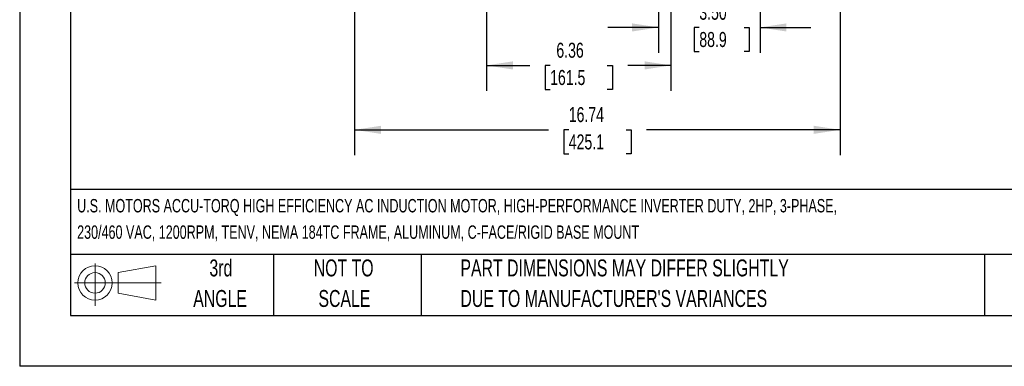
# Model space of a CAD drawing. Header units: inches. Extents: x 0 to 77, y 0 to 59.5.
# Tile 1 of 21: x 0 to 33.9, y 0 to 11.9. Entities that reach past the tile are written whole.
import ezdxf

# ---------------------------------------------------------------- set-up
doc = ezdxf.new("R2010")
doc.units = ezdxf.units.IN
doc.header["$LTSCALE"] = 7
doc.header["$MEASUREMENT"] = 0
doc.linetypes.add('CENTERX2', pattern=[0.8, 0.5, -0.1, 0.1, -0.1])
doc.layers.add('DIMENSIONS', color=140, linetype='Continuous', lineweight=25)
doc.layers.add('TEXT', color=140, linetype='Continuous', lineweight=25)
doc.layers.add('SLD-DEFPOINTS', color=7, linetype='Continuous')
doc.styles.add('SLDTEXTSTYLE0', font='TXT', dxfattribs={"width": 0.7})
doc.dimstyles.new('SLDDIMSTYLE11', dxfattribs={"dimtxt": 0.518519, "dimasz": 0.91, "dimexe": 0, "dimexo": 0.0625, "dimgap": 0.12963, "dimtad": 0, "dimtih": 1, "dimtoh": 1, "dimrnd": 1e-09, "dimzin": 4, "dimdsep": 46, "dimtxsty": 'SLDTEXTSTYLE0', "dimsah": 1, "dimcen": 0.09, "dimadec": 0, "dimazin": 1, "dimtfac": 1, "dimtmove": 0, "dimatfit": 0, "dimfxl": 0, "dimfrac": 2, "dimtolj": 1, "dimtzin": 12, "dimarcsym": 0})
doc.dimstyles.new('SLDDIMSTYLE2', dxfattribs={"dimtxt": 0.518519, "dimasz": 0.91, "dimexe": 0, "dimexo": 0.0625, "dimgap": 0.12963, "dimtad": 0, "dimtih": 1, "dimtoh": 1, "dimrnd": 1e-09, "dimzin": 12, "dimdsep": 46, "dimtxsty": 'SLDTEXTSTYLE0', "dimsah": 1, "dimcen": 0.09, "dimadec": 0, "dimazin": 3, "dimtfac": 1, "dimtofl": 0, "dimtmove": 0, "dimatfit": 3, "dimfxl": 0, "dimfrac": 2, "dimtolj": 1, "dimtzin": 12, "dimarcsym": 0})

# ---------------------------------------------------------------- blocks, each defined once
blk = doc.blocks.new('Block11')
at = {"color": 7, "linetype": 'Continuous', "lineweight": 18}
for p, q in [((0.713, 1.464), (0.713, 0)), ((1.51, 1.148), (2.804, 1.387)), ((2.804, 1.387), (2.804, 0.202)), ((1.51, 0.44), (1.51, 1.148)), ((0, 0.794), (2.997, 0.794)), ((1.51, 0.44), (2.804, 0.202))]:
    blk.add_line(p, q, dxfattribs=at)
for radius in [0.593, 0.354]:
    blk.add_circle((0.713, 0.794), radius, dxfattribs=at)
blk = doc.blocks.new('Block12')
at = {"layer": 'SLD-DEFPOINTS'}
blk.add_blockref('Block11', (0, 0), dxfattribs=at)
blk = doc.blocks.new('SW_NOTE_0')
at = {"layer": 'TEXT', "color": 0, "linetype": 'CENTERX2', "lineweight": 18, "char_height": 0.462, "attachment_point": 1, "style": 'SLDTEXTSTYLE0'}
for s, insert in [('U.S. MOTORS ACCU-TORQ HIGH EFFICIENCY AC INDUCTION MOTOR, HIGH-PERFORMANCE INVERTER DUTY, 2HP, 3-PHASE,', (0, 0.596)), ('230/460 VAC, 1200RPM, TENV, NEMA 184TC FRAME, ALUMINUM, C-FACE/RIGID BASE MOUNT', (0, -0.314))]:
    blk.add_mtext(s, dxfattribs=dict(at, insert=insert))
blk = doc.blocks.new('SW_NOTE_0_3')
at = {"layer": 'TEXT', "color": 0, "linetype": 'CENTERX2', "lineweight": 18, "char_height": 0.58333, "attachment_point": 1, "style": 'SLDTEXTSTYLE0'}
for s, insert in [('PART DIMENSIONS MAY DIFFER SLIGHTLY', (0, 0.752)), ("DUE TO MANUFACTURER'S VARIANCES", (0, -0.301))]:
    blk.add_mtext(s, dxfattribs=dict(at, insert=insert))
blk = doc.blocks.new('SW_NOTE_0_4')
at = {"layer": 'TEXT', "color": 0, "linetype": 'CENTERX2', "lineweight": 18, "char_height": 0.5833, "attachment_point": 2, "style": 'SLDTEXTSTYLE0'}
for s, insert in [('NOT TO', (1.449, 0.752)), ('SCALE', (1.476, -0.301))]:
    blk.add_mtext(s, dxfattribs=dict(at, insert=insert))
blk = doc.blocks.new('SW_NOTE_0_5')
at = {"layer": 'TEXT', "color": 0, "linetype": 'CENTERX2', "lineweight": 18, "char_height": 0.5833, "attachment_point": 2, "style": 'SLDTEXTSTYLE0'}
for s, insert in [('3rd', (0.638, 0.752)), ('ANGLE', (0.611, -0.301))]:
    blk.add_mtext(s, dxfattribs=dict(at, insert=insert))
blk = doc.blocks.new('_D_20')
at = {"layer": 'DIMENSIONS'}
for p, q in [((25.517, 19.369), (25.517, 10.806)), ((22.017, 14.351), (22.017, 10.806)), ((22.017, 11.681), (20.267, 11.681)), ((23.423, 11.68), (23.249, 11.68)), ((23.249, 11.68), (23.249, 10.855)), ((24.964, 11.68), (25.138, 11.68)), ((25.138, 11.68), (25.138, 10.855)), ((25.517, 11.681), (27.267, 11.681)), ((23.249, 10.855), (23.423, 10.855)), ((25.138, 10.855), (24.964, 10.855))]:
    blk.add_line(p, q, dxfattribs=at)
for points in [[(22.017, 11.681), (21.107, 11.821), (21.107, 11.541)], [(25.517, 11.681), (26.427, 11.541), (26.427, 11.821)]]:
    blk.add_solid(points, dxfattribs=at)
at = {"layer": 'DIMENSIONS', "char_height": 0.5185, "attachment_point": 1, "style": 'SLDTEXTSTYLE0'}
for s, insert in [('3.50', (23.423, 12.464)), ('88.9', (23.423, 11.524))]:
    blk.add_mtext(s, dxfattribs=dict(at, insert=insert))
blk = doc.blocks.new('_D_24')
at = {"layer": 'DIMENSIONS'}
for p, q in [((11.543, 19.76), (11.543, 7.277)), ((28.278, 19.964), (28.278, 16.806)), ((28.278, 16.386), (28.278, 7.277)), ((11.543, 8.152), (18.221, 8.152)), ((18.924, 8.151), (18.75, 8.151)), ((18.75, 8.151), (18.75, 7.327)), ((20.897, 8.151), (21.071, 8.151)), ((21.071, 8.151), (21.071, 7.327)), ((28.278, 8.152), (21.6, 8.152)), ((18.75, 7.327), (18.924, 7.327)), ((21.071, 7.327), (20.897, 7.327))]:
    blk.add_line(p, q, dxfattribs=at)
for points in [[(11.543, 8.152), (12.453, 8.012), (12.453, 8.292)], [(28.278, 8.152), (27.368, 8.292), (27.368, 8.012)]]:
    blk.add_solid(points, dxfattribs=at)
at = {"layer": 'DIMENSIONS', "char_height": 0.5185, "attachment_point": 1, "style": 'SLDTEXTSTYLE0'}
for s, insert in [('16.74', (18.924, 8.936)), ('425.1', (18.924, 7.995))]:
    blk.add_mtext(s, dxfattribs=dict(at, insert=insert))
blk = doc.blocks.new('_D_25')
at = {"layer": 'DIMENSIONS'}
for p, q in [((16.087, 16.162), (16.087, 15.716)), ((22.447, 16.162), (22.447, 15.716)), ((16.087, 15.296), (16.087, 14.653)), ((22.447, 15.296), (22.447, 9.497)), ((16.087, 14.233), (16.087, 9.497)), ((16.087, 10.372), (17.578, 10.372)), ((18.281, 10.371), (18.106, 10.371)), ((18.106, 10.371), (18.106, 9.546)), ((20.253, 10.371), (20.427, 10.371)), ((20.427, 10.371), (20.427, 9.546)), ((22.447, 10.372), (20.956, 10.372)), ((18.106, 9.546), (18.281, 9.546)), ((20.427, 9.546), (20.253, 9.546))]:
    blk.add_line(p, q, dxfattribs=at)
for points in [[(16.087, 10.372), (16.997, 10.232), (16.997, 10.512)], [(22.447, 10.372), (21.537, 10.512), (21.537, 10.232)]]:
    blk.add_solid(points, dxfattribs=at)
at = {"layer": 'DIMENSIONS', "char_height": 0.5185, "attachment_point": 1, "style": 'SLDTEXTSTYLE0'}
for s, insert in [('6.36', (18.496, 11.155)), ('161.5', (18.281, 10.215))]:
    blk.add_mtext(s, dxfattribs=dict(at, insert=insert))

msp = doc.modelspace()

# ---------------------------------------------------------------- linework, layer by layer
at = {"color": 7, "linetype": 'Continuous'}
for p in [(0.000681, 59.500737), (77.000681, 0.000737)]:
    msp.add_line(p, (0.000681, 0.000737), dxfattribs=at)
at = {"layer": 'TEXT'}
for p, q in [((1.75, 57.75), (1.75, 1.75)), ((75.25, 6.097746), (1.75, 6.097746)), ((75.25, 3.85), (1.75, 3.85)), ((8.75, 3.85), (8.75, 1.75)), ((13.83785, 3.85), (13.83785, 1.75)), ((33.249029, 3.85), (33.249029, 1.75)), ((1.75, 1.75), (75.25, 1.75))]:
    msp.add_line(p, q, dxfattribs=at)

# ---------------------------------------------------------------- block references
at = {"layer": 'SLD-DEFPOINTS'}
msp.add_blockref('Block12', (1.884471, 2.081771), dxfattribs=at)
at = {"layer": 'TEXT', "linetype": 'CENTERX2', "lineweight": 18}
for name, p in [('SW_NOTE_0', (1.980392, 5.171394)), ('SW_NOTE_0_5', (6.296513, 2.931034)), ('SW_NOTE_0_4', (9.716546, 2.931034)), ('SW_NOTE_0_3', (15.190354, 2.931034))]:
    msp.add_blockref(name, p, dxfattribs=at)

# ---------------------------------------------------------------- dimensions: what is measured, and where the dimension line sits
at = {"layer": 'DIMENSIONS'}
for base, p1, p2, dimstyle, picture, middle in [((28.278047, 8.152358), (11.542667, 20.110429), (28.278047, 20.314195), 'SLDDIMSTYLE2', '_D_24', (19.910357, 8.152358)), ((25.516967, 11.681031), (22.016967, 14.700695), (25.516967, 19.719092), 'SLDDIMSTYLE11', '_D_20', (24.193714, 11.681031))]:
    dim = msp.add_linear_dim(base=base, p1=p1, p2=p2, dimstyle=dimstyle, dxfattribs=at)
    dim.commit()
    dim.dimension.update_dxf_attribs({"geometry": picture, "text_midpoint": middle, "dimtype": 160})
dim = msp.add_linear_dim(base=(22.446701, 10.371853), p1=(16.087181, 16.512046), p2=(22.446732, 16.512014), angle=359.9997153, dimstyle='SLDDIMSTYLE2', dxfattribs=at)
dim.commit()
dim.dimension.update_dxf_attribs({"geometry": '_D_25', "text_midpoint": (19.266926, 10.371869), "dimtype": 160})

doc.saveas('drawing.dxf')
